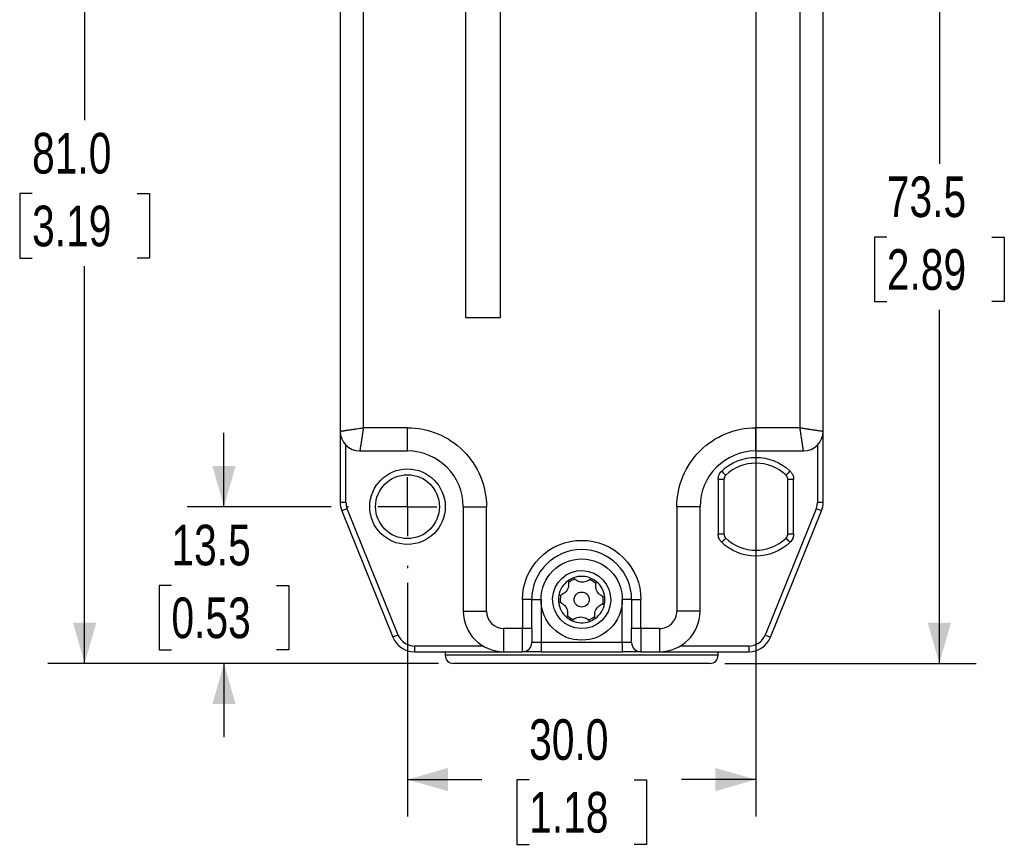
# Paper-space layout 'Catalog Drawing' of a CAD drawing. Header units: millimetres. Extents: x 101 to 432, y 0 to 279.
# Tile 1 of 7: x 101 to 186, y 40 to 111. Entities that reach past the tile are written whole.
import ezdxf

# ---------------------------------------------------------------- set-up
doc = ezdxf.new("R2010")
doc.units = ezdxf.units.MM
doc.linetypes.add('CENTERX2', pattern=[20.32, 12.7, -2.54, 2.54, -2.54])
doc.layers.add('CENTER', color=40, linetype='CENTERX2')
doc.layers.add('DIMENSIONS', color=140, linetype='Continuous')
doc.styles.add('SLDTEXTSTYLE0', font='TXT', dxfattribs={"width": 0.75})
doc.dimstyles.new('SLDDIMSTYLE0', dxfattribs={"dimtxt": 3.5, "dimasz": 3.5, "dimexe": 0, "dimexo": 0.0625, "dimgap": 0.875, "dimtad": 0, "dimtih": 1, "dimtoh": 1, "dimdec": 1, "dimrnd": 1e-09, "dimzin": 12, "dimdsep": 46, "dimtxsty": 'SLDTEXTSTYLE0', "dimsah": 1, "dimcen": 0.09, "dimadec": 0, "dimazin": 3, "dimtfac": 1, "dimtdec": 1, "dimtmove": 0, "dimatfit": 0, "dimfxl": 0, "dimfrac": 2, "dimtolj": 1, "dimtzin": 12, "dimarcsym": 0})
doc.dimstyles.new('SLDDIMSTYLE1', dxfattribs={"dimtxt": 3.5, "dimasz": 3.5, "dimexe": 0, "dimexo": 0.0625, "dimgap": 0.875, "dimtad": 0, "dimtih": 1, "dimtoh": 1, "dimdec": 1, "dimrnd": 1e-09, "dimzin": 4, "dimdsep": 46, "dimtxsty": 'SLDTEXTSTYLE0', "dimsah": 1, "dimcen": 0.09, "dimadec": 0, "dimazin": 1, "dimtfac": 1, "dimtdec": 1, "dimtofl": 0, "dimtmove": 0, "dimatfit": 3, "dimfxl": 0, "dimfrac": 2, "dimtolj": 1, "dimtzin": 12, "dimarcsym": 0})
doc.dimstyles.new('SLDDIMSTYLE2', dxfattribs={"dimtxt": 3.5, "dimasz": 3.5, "dimexe": 0, "dimexo": 0.0625, "dimgap": 0.875, "dimtad": 0, "dimtih": 1, "dimtoh": 1, "dimdec": 1, "dimrnd": 1e-09, "dimzin": 12, "dimdsep": 46, "dimtxsty": 'SLDTEXTSTYLE0', "dimsah": 1, "dimcen": 0.09, "dimadec": 0, "dimazin": 3, "dimtfac": 1, "dimtdec": 1, "dimtofl": 0, "dimtmove": 0, "dimatfit": 3, "dimfxl": 0, "dimfrac": 2, "dimtolj": 1, "dimtzin": 12, "dimarcsym": 0})

# ---------------------------------------------------------------- blocks, each defined once
blk = doc.blocks.new('_D_17')
at = {"layer": 'DIMENSIONS'}
for p, q in [((118.449, 69.302), (118.449, 75.652)), ((127.69, 69.302), (115.274, 69.302)), ((113.923, 62.525), (112.857, 62.525)), ((112.857, 62.525), (112.857, 56.969)), ((122.974, 62.525), (124.041, 62.525)), ((124.041, 62.525), (124.041, 56.969)), ((112.857, 56.969), (113.923, 56.969)), ((124.041, 56.969), (122.974, 56.969)), ((136.93, 55.802), (115.274, 55.802)), ((118.449, 55.802), (118.449, 49.452))]:
    blk.add_line(p, q, dxfattribs=at)
for points in [[(118.449, 69.302), (119.449, 72.802), (117.449, 72.802)], [(118.449, 55.802), (117.449, 52.302), (119.449, 52.302)]]:
    blk.add_solid(points, dxfattribs=at)
at = {"layer": 'DIMENSIONS', "char_height": 3.5, "attachment_point": 1, "style": 'SLDTEXTSTYLE0'}
for s, insert in [('13.5', (113.923, 67.748)), ('0.53', (113.923, 61.481))]:
    blk.add_mtext(s, dxfattribs=dict(at, insert=insert))
blk = doc.blocks.new('_D_18')
at = {"layer": 'DIMENSIONS'}
for p, q in [((132.18, 136.802), (103.274, 136.802)), ((106.449, 136.802), (106.449, 102.596)), ((101.923, 96.275), (100.857, 96.275)), ((100.857, 96.275), (100.857, 90.719)), ((110.974, 96.275), (112.041, 96.275)), ((112.041, 96.275), (112.041, 90.719)), ((100.857, 90.719), (101.923, 90.719)), ((106.449, 55.802), (106.449, 90.008)), ((112.041, 90.719), (110.974, 90.719)), ((136.93, 55.802), (103.274, 55.802))]:
    blk.add_line(p, q, dxfattribs=at)
for points in [[(106.449, 136.802), (105.449, 133.302), (107.449, 133.302)], [(106.449, 55.802), (107.449, 59.302), (105.449, 59.302)]]:
    blk.add_solid(points, dxfattribs=at)
at = {"layer": 'DIMENSIONS', "char_height": 3.5, "attachment_point": 1, "style": 'SLDTEXTSTYLE0'}
for s, insert in [('81.0', (101.923, 101.498)), ('3.19', (101.923, 95.231))]:
    blk.add_mtext(s, dxfattribs=dict(at, insert=insert))
blk = doc.blocks.new('_D_19')
at = {"layer": 'DIMENSIONS'}
for p, q in [((164.25, 122.742), (164.25, 42.625)), ((134.25, 62.742), (134.25, 42.625)), ((134.25, 45.8), (140.658, 45.8)), ((164.25, 45.8), (157.843, 45.8)), ((144.725, 45.773), (143.658, 45.773)), ((143.658, 45.773), (143.658, 40.217)), ((153.776, 45.773), (154.842, 45.773)), ((154.842, 45.773), (154.842, 40.217)), ((143.658, 40.217), (144.725, 40.217)), ((154.842, 40.217), (153.776, 40.217))]:
    blk.add_line(p, q, dxfattribs=at)
for points in [[(134.25, 45.8), (137.75, 44.8), (137.75, 46.8)], [(164.25, 45.8), (160.75, 46.8), (160.75, 44.8)]]:
    blk.add_solid(points, dxfattribs=at)
at = {"layer": 'DIMENSIONS', "char_height": 3.5, "attachment_point": 1, "style": 'SLDTEXTSTYLE0'}
for s, insert in [('30.0', (144.725, 50.996)), ('1.18', (144.725, 44.729))]:
    blk.add_mtext(s, dxfattribs=dict(at, insert=insert))
blk = doc.blocks.new('_D_20')
at = {"layer": 'DIMENSIONS'}
for p, q in [((170.81, 129.302), (183.227, 129.302)), ((180.052, 129.302), (180.052, 98.846)), ((175.526, 92.525), (174.46, 92.525)), ((174.46, 92.525), (174.46, 86.969)), ((184.578, 92.525), (185.644, 92.525)), ((185.644, 92.525), (185.644, 86.969)), ((174.46, 86.969), (175.526, 86.969)), ((185.644, 86.969), (184.578, 86.969)), ((180.052, 55.802), (180.052, 86.258)), ((161.57, 55.802), (183.227, 55.802))]:
    blk.add_line(p, q, dxfattribs=at)
for points in [[(180.052, 129.302), (179.052, 125.802), (181.052, 125.802)], [(180.052, 55.802), (181.052, 59.302), (179.052, 59.302)]]:
    blk.add_solid(points, dxfattribs=at)
at = {"layer": 'DIMENSIONS', "char_height": 3.5, "attachment_point": 1, "style": 'SLDTEXTSTYLE0'}
for s, insert in [('73.5', (175.526, 97.748)), ('2.89', (175.526, 91.481))]:
    blk.add_mtext(s, dxfattribs=dict(at, insert=insert))
blk = doc.blocks.new('SW_CENTERMARKSYMBOL_5')
at = {"layer": 'CENTER', "color": 0}
for p, q in [((0, 5.08), (0, 5.29)), ((0, 0), (0, 2.54)), ((-5.08, 0), (-5.29, 0)), ((0, 0), (-2.54, 0)), ((0, 0), (0, -2.54)), ((0, 0), (2.54, 0)), ((5.08, 0), (5.29, 0)), ((0, -5.08), (0, -5.29))]:
    blk.add_line(p, q, dxfattribs=at)

psp = doc.layouts.new('Catalog Drawing')

# ---------------------------------------------------------------- linework, layer by layer
at = {"color": 7, "linetype": 'Continuous', "lineweight": 25}
for p, q in [((139.25, 141.302), (139.25, 85.602)), ((142.25, 85.602), (142.25, 141.302)), ((128.45, 122.802), (128.45, 75.802)), ((130.45, 76.102), (130.45, 122.502)), ((168.05, 122.502), (168.05, 76.102)), ((170.05, 75.802), (170.05, 122.802)), ((139.25, 85.602), (142.25, 85.602)), ((128.45, 75.802), (128.45, 69.69)), ((134.25, 76.102), (130.45, 76.102)), ((134.25, 74.102), (134.25, 76.102)), ((168.05, 76.102), (164.25, 76.102)), ((164.25, 74.102), (164.25, 76.102)), ((170.05, 69.69), (170.05, 75.802)), ((130.15, 74.102), (134.25, 74.102)), ((164.25, 74.102), (168.35, 74.102)), ((161, 71.647), (161, 66.957)), ((161.5, 71.647), (161, 71.647)), ((161.5, 71.647), (161.5, 66.957)), ((167, 66.957), (167, 71.647)), ((167.5, 71.647), (167, 71.647)), ((167.5, 66.957), (167.5, 71.647)), ((128.45, 69.69), (128.95, 69.69)), ((169.55, 69.69), (170.05, 69.69)), ((128.596, 68.941), (132.995, 58.053)), ((133.459, 58.24), (129.06, 69.128)), ((139.05, 69.302), (139.05, 60.302)), ((139.05, 69.302), (141.05, 69.302)), ((141.05, 60.302), (141.05, 69.302)), ((157.45, 69.302), (157.45, 60.302)), ((159.45, 69.302), (157.45, 69.302)), ((159.45, 60.302), (159.45, 69.302)), ((169.441, 69.128), (165.042, 58.24)), ((165.506, 58.053), (169.905, 68.941)), ((161, 66.957), (161.5, 66.957)), ((167, 66.957), (167.5, 66.957)), ((144.15, 61.302), (144.15, 58.802)), ((144.95, 61.302), (144.15, 61.302)), ((144.95, 58.802), (144.95, 61.302)), ((144.95, 61.302), (145.75, 61.302)), ((145.75, 61.302), (145.75, 57.602)), ((153.55, 61.302), (152.75, 61.302)), ((152.75, 57.602), (152.75, 61.302)), ((153.55, 61.302), (153.55, 58.802)), ((153.55, 61.302), (154.35, 61.302)), ((154.35, 58.802), (154.35, 61.302)), ((139.05, 60.302), (141.05, 60.302)), ((159.45, 60.302), (157.45, 60.302)), ((144.15, 58.802), (142.55, 58.802)), ((142.55, 56.802), (142.55, 58.802)), ((144.95, 58.802), (144.15, 58.802)), ((144.15, 56.802), (144.15, 58.802)), ((154.35, 58.802), (153.55, 58.802)), ((155.95, 58.802), (154.35, 58.802)), ((154.35, 58.802), (154.35, 56.802)), ((155.95, 58.802), (155.95, 56.802)), ((134.849, 57.302), (134.849, 56.802)), ((145.75, 57.602), (144.95, 57.602)), ((145.75, 57.602), (145.75, 56.802)), ((152.75, 57.602), (145.75, 57.602)), ((152.75, 57.602), (152.75, 56.802)), ((153.55, 57.602), (152.75, 57.602)), ((163.651, 57.302), (163.651, 56.802)), ((134.849, 56.802), (142.55, 56.802)), ((137.5, 56.802), (137.5, 56.502)), ((142.55, 56.802), (144.15, 56.802)), ((145.75, 56.802), (152.75, 56.802)), ((154.35, 56.802), (155.95, 56.802)), ((155.95, 56.802), (163.651, 56.802)), ((161, 56.502), (161, 56.802))]:
    psp.add_line(p, q, dxfattribs=at)
at = {"color": 8, "linetype": 'Continuous', "lineweight": 25}
for p, q in [((128.95, 69.69), (128.95, 74.598)), ((169.55, 74.598), (169.55, 69.69)), ((140.748, 57.302), (134.849, 57.302)), ((163.651, 57.302), (157.753, 57.302)), ((161, 56.502), (137.5, 56.502))]:
    psp.add_line(p, q, dxfattribs=at)
at = {"color": 7, "linetype": 'Continuous', "lineweight": 25, "flags": 128}
for points in [[(161.308, 72.369), (161.376, 72.298), (161.441, 72.231), (161.5, 72.168), (161.553, 72.114), (161.596, 72.069), (161.628, 72.035), (161.648, 72.015), (161.654, 72.008)], [(166.847, 72.008), (166.853, 72.015), (166.873, 72.035), (166.905, 72.069), (166.948, 72.114), (167, 72.168), (167.06, 72.231), (167.125, 72.298), (167.193, 72.369)], [(129.06, 69.128), (128.969, 69.092), (128.882, 69.056), (128.802, 69.024), (128.732, 68.996), (128.674, 68.972), (128.631, 68.955), (128.605, 68.944), (128.596, 68.941)], [(169.905, 68.941), (169.896, 68.944), (169.869, 68.955), (169.827, 68.972), (169.769, 68.996), (169.699, 69.024), (169.619, 69.056), (169.532, 69.092), (169.441, 69.128)], [(161.654, 66.596), (161.648, 66.589), (161.628, 66.569), (161.596, 66.535), (161.553, 66.49), (161.5, 66.436), (161.441, 66.373), (161.376, 66.306), (161.308, 66.235)], [(167.193, 66.235), (167.125, 66.306), (167.06, 66.373), (167, 66.436), (166.948, 66.49), (166.905, 66.535), (166.873, 66.569), (166.853, 66.589), (166.847, 66.596)], [(133.459, 58.24), (133.368, 58.204), (133.281, 58.168), (133.201, 58.136), (133.131, 58.108), (133.073, 58.084), (133.03, 58.067), (133.004, 58.056), (132.995, 58.053)], [(165.042, 58.24), (165.133, 58.204), (165.22, 58.168), (165.3, 58.136), (165.37, 58.108), (165.428, 58.084), (165.47, 58.067), (165.497, 58.056), (165.506, 58.053)]]:
    psp.add_lwpolyline(points, dxfattribs=at)
at = {"color": 7, "linetype": 'Continuous', "lineweight": 25}
for centre, radius in [((134.25, 69.302), 2.75), ((149.25, 61.302), 3.5), ((149.25, 61.302), 0.65)]:
    psp.add_circle(centre, radius, dxfattribs=at)
for centre, radius, start, end in [((130.15, 75.802), 1.7, 180, 270), ((168.35, 75.802), 1.7, 270, 0), ((134.25, 69.302), 4.8, 0, 90), ((164.25, 69.302), 4.8, 90, 180), ((164.25, 69.302), 3.75, 46.18694, 133.81306), ((162, 71.647), 0.5, 133.81306, 180), ((166.5, 71.647), 0.5, 0, 46.18694), ((130.45, 69.69), 2, 180, 202), ((168.05, 69.69), 2, 338, 0), ((162, 66.957), 0.5, 180, 226.18694), ((164.25, 69.302), 3.75, 226.18694, 313.81306), ((166.5, 66.957), 0.5, 313.81306, 0), ((149.25, 61.302), 4.3, 0, 180), ((149.25, 61.302), 2, 125.70885, 170.37214), ((149.25, 61.302), 2, 110.37214, 125.70885), ((149.25, 61.302), 1.85, 108.3935, 127.68748), ((149.25, 61.302), 2, 65.70885, 110.37214), ((149.25, 61.302), 1.85, 48.3935, 67.68748), ((149.25, 61.302), 2, 50.37214, 65.70885), ((149.25, 61.302), 2, 5.70885, 50.37214), ((149.25, 61.302), 2, 170.37214, 185.70885), ((149.25, 61.302), 2, 185.70885, 230.37214), ((149.25, 61.302), 1.85, 168.3935, 187.68748), ((149.25, 61.302), 1.85, 348.3935, 7.68748), ((149.25, 61.302), 2, 350.37214, 5.70885), ((142.55, 60.302), 3.5, 180, 270), ((149.25, 61.302), 2, 305.70885, 350.37214), ((155.95, 60.302), 3.5, 270, 0), ((149.25, 61.302), 2, 230.37214, 245.70885), ((149.25, 61.302), 1.85, 228.3935, 247.68748), ((149.25, 61.302), 2, 245.70885, 290.37214), ((149.25, 61.302), 1.85, 288.3935, 307.68748), ((149.25, 61.302), 2, 290.37214, 305.70885), ((134.849, 58.802), 2, 202, 270), ((163.651, 58.802), 2, 270, 338), ((144.15, 57.602), 0.8, 270, 0), ((154.35, 57.602), 0.8, 180, 270), ((138.2, 56.502), 0.7, 180, 270), ((160.3, 56.502), 0.7, 270, 0)]:
    psp.add_arc(centre, radius, start, end, dxfattribs=at)
for points, knots in [([(128.45, 75.802), (128.451, 75.802), (128.453, 75.802), (128.468, 75.805), (128.491, 75.808), (128.524, 75.813), (128.568, 75.82), (128.621, 75.828), (128.684, 75.837), (128.757, 75.848), (128.84, 75.861), (128.933, 75.874), (129.089, 75.898), (129.339, 75.935), (129.64, 75.98), (129.916, 76.022), (130.162, 76.059), (130.348, 76.087), (130.45, 76.102)], [0, 0, 0, 0, 0.042973, 0.086402, 0.13029, 0.174644, 0.219466, 0.264762, 0.310535, 0.35679, 0.403531, 0.45076, 0.498483, 0.621764, 0.758803, 0.821485, 0.901889, 1, 1, 1, 1]), ([(130.45, 76.102), (130.443, 76.056), (130.43, 75.967), (130.411, 75.84), (130.394, 75.723), (130.378, 75.618), (130.364, 75.524), (130.351, 75.441), (130.323, 75.256), (130.284, 74.991), (130.241, 74.708), (130.211, 74.504), (130.189, 74.356), (130.172, 74.241), (130.159, 74.161), (130.152, 74.111), (130.151, 74.105), (130.15, 74.102)], [0, 0, 0, 0, 0.044253, 0.085249, 0.122988, 0.157469, 0.188692, 0.216657, 0.241364, 0.378405, 0.501714, 0.588787, 0.674218, 0.758029, 0.840245, 0.920893, 1, 1, 1, 1]), ([(134.25, 76.102), (136.054, 76.102), (137.783, 75.386), (140.334, 72.835), (141.05, 71.105), (141.05, 69.302)], [0, 0, 0, 0, 0.5, 0.5, 1, 1, 1, 1]), ([(157.45, 69.302), (157.45, 71.105), (158.167, 72.835), (160.717, 75.386), (162.447, 76.102), (164.25, 76.102)], [0, 0, 0, 0, 0.5, 0.5, 1, 1, 1, 1]), ([(168.05, 76.102), (168.096, 76.095), (168.185, 76.082), (168.313, 76.063), (168.429, 76.045), (168.534, 76.03), (168.628, 76.015), (168.711, 76.003), (168.896, 75.975), (169.162, 75.935), (169.444, 75.893), (169.648, 75.862), (169.796, 75.84), (169.911, 75.823), (169.992, 75.811), (170.041, 75.803), (170.047, 75.802), (170.05, 75.802)], [0, 0, 0, 0, 0.044253, 0.085249, 0.122988, 0.157469, 0.188692, 0.216657, 0.241364, 0.378405, 0.501714, 0.588787, 0.674218, 0.758029, 0.840245, 0.920893, 1, 1, 1, 1]), ([(168.35, 74.102), (168.35, 74.103), (168.35, 74.105), (168.348, 74.119), (168.344, 74.143), (168.339, 74.176), (168.332, 74.219), (168.324, 74.273), (168.315, 74.336), (168.304, 74.409), (168.292, 74.492), (168.278, 74.585), (168.255, 74.74), (168.217, 74.991), (168.172, 75.291), (168.13, 75.568), (168.093, 75.814), (168.066, 76), (168.05, 76.102)], [0, 0, 0, 0, 0.042973, 0.086402, 0.13029, 0.174644, 0.219466, 0.264762, 0.310535, 0.35679, 0.403531, 0.45076, 0.498483, 0.621764, 0.758803, 0.821485, 0.901889, 1, 1, 1, 1]), ([(161.308, 72.369), (162.099, 73.128), (163.154, 73.552), (165.347, 73.552), (166.401, 73.128), (167.193, 72.369)], [0, 0, 0, 0, 0.5, 0.5, 1, 1, 1, 1]), ([(131, 69.302), (131, 71.096), (132.457, 72.552), (136.044, 72.552), (137.5, 71.096), (137.5, 69.302)], [0, 0, 0, 0, 0.5, 0.5, 1, 1, 1, 1]), ([(161, 71.647), (161.001, 71.681), (161.003, 71.748), (161.019, 71.847), (161.044, 71.945), (161.09, 72.071), (161.17, 72.221), (161.262, 72.319), (161.308, 72.369)], [0, 0, 0, 0, 0.125158, 0.249407, 0.374027, 0.500285, 0.749412, 1, 1, 1, 1]), ([(167.193, 72.369), (167.216, 72.345), (167.263, 72.297), (167.324, 72.217), (167.377, 72.131), (167.436, 72.01), (167.489, 71.849), (167.497, 71.715), (167.5, 71.647)], [0, 0, 0, 0, 0.125158, 0.249407, 0.374027, 0.500285, 0.749412, 1, 1, 1, 1]), ([(169.441, 69.128), (169.455, 69.164), (169.482, 69.236), (169.512, 69.347), (169.534, 69.46), (169.548, 69.574), (169.55, 69.651), (169.55, 69.69)], [0, 0, 0, 0, 0.201194, 0.400598, 0.599402, 0.798806, 1, 1, 1, 1]), ([(137.5, 69.302), (137.5, 67.508), (136.044, 66.052), (132.457, 66.052), (131, 67.508), (131, 69.302)], [0, 0, 0, 0, 0.5, 0.5, 1, 1, 1, 1]), ([(144.15, 61.302), (144.15, 62.655), (144.688, 63.952), (146.601, 65.865), (147.898, 66.402), (149.25, 66.402)], [0, 0, 0, 0, 0.5, 0.5, 1, 1, 1, 1]), ([(149.25, 66.402), (150.603, 66.402), (151.9, 65.865), (153.813, 63.952), (154.35, 62.655), (154.35, 61.302)], [0, 0, 0, 0, 0.5, 0.5, 1, 1, 1, 1]), ([(161.308, 66.235), (161.284, 66.259), (161.237, 66.307), (161.177, 66.387), (161.123, 66.473), (161.065, 66.594), (161.012, 66.755), (161.004, 66.889), (161, 66.957)], [0, 0, 0, 0, 0.125158, 0.249407, 0.374027, 0.500285, 0.749412, 1, 1, 1, 1]), ([(167.193, 66.235), (166.401, 65.476), (165.347, 65.052), (163.154, 65.052), (162.099, 65.476), (161.308, 66.235)], [0, 0, 0, 0, 0.5, 0.5, 1, 1, 1, 1]), ([(167.5, 66.957), (167.499, 66.923), (167.498, 66.856), (167.482, 66.757), (167.457, 66.659), (167.41, 66.533), (167.331, 66.383), (167.239, 66.285), (167.193, 66.235)], [0, 0, 0, 0, 0.125158, 0.249407, 0.374027, 0.500285, 0.749412, 1, 1, 1, 1]), ([(149.165, 58.803), (147.786, 58.851), (146.705, 60.009), (146.799, 62.766), (147.957, 63.848), (149.336, 63.801)], [0, 0, 0, 0, 0.5, 0.5, 1, 1, 1, 1]), ([(149.336, 63.801), (150.715, 63.753), (151.796, 62.596), (151.702, 59.838), (150.544, 58.756), (149.165, 58.803)], [0, 0, 0, 0, 0.5, 0.5, 1, 1, 1, 1]), ([(148.083, 62.926), (148.124, 62.795), (148.139, 62.655), (148.107, 62.37), (148.058, 62.225), (147.899, 61.97), (147.789, 61.86), (147.547, 61.706), (147.414, 61.657), (147.279, 61.637)], [0, 0, 0, 0, 0.25, 0.25, 0.5, 0.5, 0.75, 0.75, 1, 1, 1, 1]), ([(150.073, 63.125), (149.98, 63.024), (149.867, 62.941), (149.604, 62.827), (149.454, 62.796), (149.149, 62.806), (149.002, 62.847), (148.748, 62.979), (148.64, 63.07), (148.554, 63.177)], [0, 0, 0, 0, 0.25, 0.25, 0.5, 0.5, 0.75, 0.75, 1, 1, 1, 1]), ([(151.24, 61.501), (151.106, 61.531), (150.978, 61.588), (150.747, 61.758), (150.646, 61.873), (150.504, 62.138), (150.464, 62.288), (150.451, 62.575), (150.476, 62.714), (150.526, 62.842)], [0, 0, 0, 0, 0.25, 0.25, 0.5, 0.5, 0.75, 0.75, 1, 1, 1, 1]), ([(147.26, 61.103), (147.394, 61.073), (147.523, 61.016), (147.753, 60.846), (147.855, 60.731), (147.996, 60.466), (148.036, 60.316), (148.049, 60.029), (148.025, 59.89), (147.975, 59.762)], [0, 0, 0, 0, 0.25, 0.25, 0.5, 0.5, 0.75, 0.75, 1, 1, 1, 1]), ([(150.418, 59.678), (150.376, 59.809), (150.362, 59.949), (150.394, 60.234), (150.443, 60.379), (150.601, 60.634), (150.711, 60.744), (150.953, 60.898), (151.086, 60.947), (151.222, 60.968)], [0, 0, 0, 0, 0.25, 0.25, 0.5, 0.5, 0.75, 0.75, 1, 1, 1, 1]), ([(155.95, 58.802), (156.348, 58.802), (156.73, 58.96), (157.292, 59.523), (157.45, 59.904), (157.45, 60.302)], [0, 0, 0, 0, 0.5, 0.5, 1, 1, 1, 1]), ([(148.428, 59.479), (148.52, 59.58), (148.634, 59.663), (148.897, 59.778), (149.046, 59.808), (149.352, 59.798), (149.498, 59.757), (149.753, 59.625), (149.861, 59.534), (149.947, 59.427)], [0, 0, 0, 0, 0.25, 0.25, 0.5, 0.5, 0.75, 0.75, 1, 1, 1, 1]), ([(133.459, 58.24), (133.571, 57.963), (133.763, 57.726), (134.258, 57.391), (134.55, 57.302), (134.849, 57.302)], [0, 0, 0, 0, 0.5, 0.5, 1, 1, 1, 1]), ([(163.651, 57.302), (163.95, 57.302), (164.242, 57.391), (164.738, 57.726), (164.93, 57.963), (165.042, 58.24)], [0, 0, 0, 0, 0.5, 0.5, 1, 1, 1, 1]), ([(149.25, 55.802), (146.32, 55.802), (143.509, 55.802), (139.365, 55.802), (138.2, 55.802), (138.2, 55.802)], [0, 0, 0, 0, 0.5, 0.5, 1, 1, 1, 1]), ([(160.3, 55.802), (160.3, 55.802), (159.136, 55.802), (154.992, 55.802), (152.181, 55.802), (149.25, 55.802)], [0, 0, 0, 0, 0.5, 0.5, 1, 1, 1, 1])]:
    psp.add_open_spline(points, degree=3, knots=knots, dxfattribs=at)
for points in [[(128.95, 69.69), (128.95, 69.497), (128.987, 69.307), (129.06, 69.128)], [(141.05, 60.302), (141.05, 59.474), (141.722, 58.802), (142.55, 58.802)], [(144.95, 58.802), (144.95, 58.14), (144.95, 57.602), (144.95, 57.602)], [(153.55, 57.602), (153.55, 57.602), (153.55, 58.14), (153.55, 58.802)], [(145.75, 56.802), (144.867, 56.802), (144.15, 56.802), (144.15, 56.802)], [(154.35, 56.802), (154.35, 56.802), (153.633, 56.802), (152.75, 56.802)]]:
    psp.add_open_spline(points, degree=3, dxfattribs=at)

# ---------------------------------------------------------------- block references
at = {"layer": 'CENTER'}
psp.add_blockref('SW_CENTERMARKSYMBOL_5', (134.25, 69.302), dxfattribs=at)

# ---------------------------------------------------------------- dimensions: what is measured, and where the dimension line sits
at = {"layer": 'DIMENSIONS'}
for base, p1, p2, dimstyle, picture, middle in [((106.449, 136.802), (138.2, 55.802), (133.45, 136.802), 'SLDDIMSTYLE1', '_D_18', (106.449, 96.302)), ((180.052, 129.302), (160.3, 55.802), (169.54, 129.302), 'SLDDIMSTYLE2', '_D_20', (180.052, 92.552)), ((118.449, 69.302), (138.2, 55.802), (128.96, 69.302), 'SLDDIMSTYLE0', '_D_17', (118.449, 62.552))]:
    dim = psp.add_linear_dim(base=base, p1=p1, p2=p2, angle=90, dimstyle=dimstyle, dxfattribs=at)
    dim.commit()
    dim.dimension.update_dxf_attribs({"geometry": picture, "text_midpoint": middle, "dimtype": 160})
dim = psp.add_linear_dim(base=(164.25, 45.8), p1=(134.25, 64.012), p2=(164.25, 124.012), dimstyle='SLDDIMSTYLE1', dxfattribs=at)
dim.commit()
dim.dimension.update_dxf_attribs({"geometry": '_D_19', "text_midpoint": (149.25, 45.8), "dimtype": 160})

doc.saveas('drawing.dxf')
